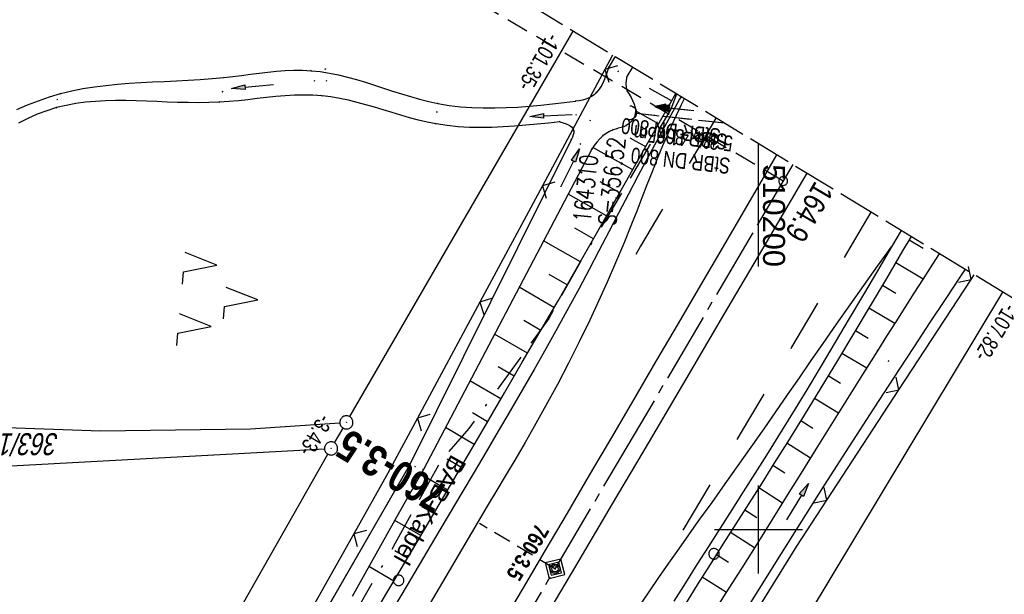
# Model space of a CAD drawing. Extents: x 509601 to 510326, y 459976 to 460916.
# Tile 38 of 39: x 510116 to 510228, y 460793 to 460858. Entities that reach past the tile are written whole.
import ezdxf
from ezdxf.enums import TextEntityAlignment as Align

# ---------------------------------------------------------------- set-up
doc = ezdxf.new("R2010")
doc.units = 0
doc.header["$LTSCALE"] = 10
doc.header["$MEASUREMENT"] = 0
for name, pattern in [('ACAD_ISO16W100', [73, 15, -6.5, 15, -6.5, 15, -7, 1, -7]), ('ACHSE', [5.5, 4, -0.5, 0.5, -0.5]), ('AUSGEZOGEN', [0]), ('LT00', [0]), ('LT02', [0.4, 0.2, -0.2]), ('LT12', [0.4, 0.3, -0.1]), ('LT14', [0.6, 0.5, -0.1]), ('LT17', [0.15, 0.1, -0.05]), ('STRICHLINIE2', [0.375, 0.25, -0.125])]:
    doc.linetypes.add(name, pattern=pattern)
doc.layers.get('0').update_dxf_attribs({"linetype": 'LT00'})
for name, color, linetype in [('--EK_FBR', 1, 'LT00'), ('--EK_Halt-Pfeil', 4, 'LT00'), ('--EK_Haltung', 7, 'STRICHLINIE2'), ('--EK_Haltung-Text', 140, 'LT00'), ('--EK_Schacht-Text', 5, 'LT00'), ('--EK_ST-93-1', 30, 'LT17'), ('--EK_STATIONSZEICHEN', 19, 'LT00'), ('--EK_STATIONSZEICHEN_NR', 19, 'LT17'), ('--EL_DFK_AB_L', 21, 'LT00'), ('--EL_DFK_AB_P', 7, 'LT00'), ('--EL_Halt-Pfeil', 4, 'LT00'), ('--EL_Haltung', 182, 'STRICHLINIE2'), ('--EL_Haltung-Text', 182, 'LT00'), ('-AX-093', 35, 'ACHSE'), ('-ST-93-1', 250, 'LT00'), ('-STATIONSZEICHEN', 19, 'LT00'), ('-STATIONZEICHEN_NR', 19, 'LT00'), ('ABSTAND', 8, 'LT00'), ('BAB-KABEL', 220, 'ACAD_ISO16W100'), ('BAB-KABEL_TEXT', 221, 'Continuous'), ('DFK_AB_L', 21, 'LT00'), ('DFK_AB_P', 7, 'LT00'), ('DFK_FLUR_NR', 250, 'LT00'), ('DFK_KATASTER', 250, 'LT00'), ('DFK_NUTZUNG', 250, 'LT00'), ('DFK_VERMPKT', 252, 'LT00'), ('DL', 182, 'LT12'), ('DL_TEXT', 182, 'LT00'), ('PFEIL', 140, 'AUSGEZOGEN'), ('V108_AFBR_BAB', 250, 'LT00'), ('V108_BOESCH', 250, 'LT00'), ('V108_BOSCHUNG', 250, 'LT00'), ('V108_GRABEN', 250, 'LT00'), ('V108_LD_MARK', 250, 'LT00'), ('V108_LG_MARK', 250, 'LT02'), ('V108_PK_GR', 1, 'LT00'), ('V108_RASTER', 250, 'LT00'), ('V108_UK_DURCH', 182, 'LT00'), ('V108_ZAUN', 40, 'LT00'), ('V109_AFBR_BAB', 250, 'LT00'), ('V109_BOESCH', 250, 'LT00'), ('V109_BOSCHUNG', 250, 'LT00'), ('V109_GRABEN', 250, 'LT00'), ('V109_LD_MARK', 250, 'LT00'), ('V109_LG_MARK', 250, 'LT02'), ('V109_RASTER', 250, 'LT00'), ('V109_UK_DURCH', 182, 'LT00'), ('V109_ZAUN', 40, 'LT00')]:
    doc.layers.add(name, color=color, linetype=linetype)
doc.layers.add('-BLATT_109-RAND', color=7, linetype='LT14', plot=False)
doc.styles.add('Beschrift', font='ARIAL.TTF')
doc.styles.add('Haltungsbeschriftung', font='ARIAL.TTF', dxfattribs={"width": 0.75})
doc.styles.add('Knoten', font='ARIALBD.TTF', dxfattribs={"width": 0.8, "height": 1.8})
doc.styles.add('schachtbeschriftung', font='romans.shx', dxfattribs={"width": 0.75, "height": 2})
doc.styles.get("Standard").update_dxf_attribs({"font": 'ARIAL.TTF'})

# ---------------------------------------------------------------- blocks, each defined once
blk = doc.blocks.new('SYMB7010')
at = {"color": 0, "linetype": 'ByBlock'}
for points in [[(-0.031408, 0.499213), (-0.093728, 0.49134), (-0.15457, 0.475719), (-0.212975, 0.452595), (-0.268021, 0.422333), (-0.31884, 0.385411), (-0.36463, 0.342411), (-0.40467, 0.29401), (-0.438329, 0.240973), (-0.465074, 0.184136), (-0.484486, 0.124395), (-0.496256, 0.062692), (-0.5002, 0)], [(-0.5002, 0), (-0.496256, -0.062692), (-0.484486, -0.124395), (-0.465075, -0.184136), (-0.438329, -0.240973), (-0.404671, -0.29401), (-0.36463, -0.342411), (-0.31884, -0.385411), (-0.268021, -0.422333), (-0.212975, -0.452595), (-0.154571, -0.475719), (-0.093728, -0.49134), (-0.031408, -0.499213), (0.031408, -0.499213)], [(0.5002, 0), (0.496256, 0.062692), (0.484485, 0.124395), (0.465074, 0.184136), (0.438329, 0.240973), (0.40467, 0.29401), (0.36463, 0.342411), (0.31884, 0.385411), (0.268021, 0.422333), (0.212975, 0.452595), (0.15457, 0.475719), (0.093728, 0.49134), (0.031408, 0.499213), (-0.031408, 0.499213)], [(0.031408, -0.499213), (0.093728, -0.491341), (0.15457, -0.475719), (0.212975, -0.452595), (0.268021, -0.422333), (0.31884, -0.385411), (0.36463, -0.342411), (0.404671, -0.294011), (0.438329, -0.240974), (0.465075, -0.184136), (0.484486, -0.124395), (0.496256, -0.062692), (0.500201, 0)]]:
    blk.add_lwpolyline(points, dxfattribs=at)
blk = doc.blocks.new('SYMB0003')
at = {"color": 0, "linetype": 'ByBlock'}
for p, q in [((-0.015712, 0), (0.010166, 0.012015)), ((0, -0.021257), (-0.015712, 0)), ((0.010166, 0.012015), (0, -0.021257))]:
    blk.add_line(p, q, dxfattribs=at)
for points in [[(-0.031395, 0.499013), (-0.093691, 0.491144), (-0.154509, 0.475528), (-0.21289, 0.452414), (-0.267913, 0.422164), (-0.318712, 0.385257), (-0.364484, 0.342274), (-0.404509, 0.293893), (-0.438154, 0.240877), (-0.464888, 0.184062), (-0.484292, 0.124345), (-0.496058, 0.062667), (-0.5, 0)], [(-0.5, 0), (-0.496058, -0.062667), (-0.484292, -0.124345), (-0.464888, -0.184062), (-0.438154, -0.240877), (-0.404509, -0.293893), (-0.364485, -0.342274), (-0.318712, -0.385257), (-0.267914, -0.422164), (-0.21289, -0.452414), (-0.154509, -0.475529), (-0.093691, -0.491144), (-0.031395, -0.499014), (0.031395, -0.499014)], [(0.5, 0), (0.496057, 0.062667), (0.484292, 0.124345), (0.464888, 0.184062), (0.438153, 0.240877), (0.404509, 0.293893), (0.364484, 0.342274), (0.318712, 0.385257), (0.267913, 0.422164), (0.21289, 0.452414), (0.154509, 0.475528), (0.093691, 0.491144), (0.031395, 0.499013), (-0.031395, 0.499013)], [(0.031395, -0.499014), (0.093691, -0.491144), (0.154509, -0.475529), (0.21289, -0.452414), (0.267914, -0.422164), (0.318712, -0.385257), (0.364485, -0.342274), (0.404509, -0.293893), (0.438154, -0.240877), (0.464889, -0.184062), (0.484292, -0.124345), (0.496058, -0.062667), (0.5, 0)]]:
    blk.add_lwpolyline(points, dxfattribs=at)
blk = doc.blocks.new('SYMB7221')
at = {"color": 0, "linetype": 'ByBlock'}
for p, q in [((0, 0.435), (-0.11, 0.065)), ((0.11, 0.065), (0, 0.435)), ((0.25, 0.065), (0.11, 0.065)), ((-0.35, -0.065), (-0.46, -0.435)), ((0.35, -0.065), (0.24, -0.435))]:
    blk.add_line(p, q, dxfattribs=at)
for points in [[(-0.1, -0.435), (-0.24, -0.435), (-0.35, -0.065)], [(0.6, -0.435), (0.46, -0.435), (0.35, -0.065)]]:
    blk.add_lwpolyline(points, dxfattribs=at)
blk = doc.blocks.new('SYMB0070')
at = {"color": 0, "linetype": 'ByBlock'}
for p, q in [((-0.5, 0), (0.2, 0)), ((0.5, 0), (0.2, 0.1)), ((0.2, 0.1), (0.2, 0)), ((0.468, 0), (0.21, 0.086)), ((0.21, 0.086), (0.21, -0.086)), ((0.21, -0.086), (0.468, 0)), ((0.22, -0.072), (0.437, 0)), ((0.23, -0.058), (0.405, 0)), ((0.24, -0.045), (0.374, 0)), ((0.342, 0), (0.25, 0.031)), ((0.25, 0.031), (0.25, -0.031)), ((0.25, -0.031), (0.342, 0)), ((0.26, -0.017), (0.31, 0)), ((0.27, -0.003), (0.279, 0))]:
    blk.add_line(p, q, dxfattribs=at)
for points in [[(0.2, 0), (0.2, -0.1), (0.5, 0)], [(0.437, 0), (0.22, 0.072), (0.22, -0.072)], [(0.405, 0), (0.23, 0.058), (0.23, -0.058)], [(0.374, 0), (0.24, 0.045), (0.24, -0.045)], [(0.31, 0), (0.26, 0.017), (0.26, -0.017)], [(0.279, 0), (0.27, 0.003), (0.27, -0.003)]]:
    blk.add_lwpolyline(points, dxfattribs=at)
blk = doc.blocks.new('Pfreil3')
at = {"layer": 'PFEIL'}
blk.add_hatch(color=256, dxfattribs=at).paths.add_polyline_path([(-1.55, 0.27), (-1.55, -0.27), (0, 0)])
for p, q in [((-1.55, 0), (-4.83, 0)), ((-1.55, -0.27), (-1.55, 0.27)), ((-1.55, 0.27), (0, 0)), ((0, 0), (-1.55, -0.27))]:
    blk.add_line(p, q, dxfattribs=at)
blk = doc.blocks.new('SYMB0011')
at = {"color": 0, "linetype": 'ByBlock'}
for p, q in [((0.5, 0), (-0.5, 0)), ((0, 0.5), (0, -0.5))]:
    blk.add_line(p, q, dxfattribs=at)
blk = doc.blocks.new('SYMB1107')
at = {"color": 0, "linetype": 'ByBlock'}
for points in [[(-0.2, 0), (-0.196157, 0.039018), (-0.184776, 0.076537), (-0.166294, 0.111114), (-0.141421, 0.141421), (-0.111114, 0.166294), (-0.076537, 0.184776), (-0.039018, 0.196157), (0, 0.2)], [(0, 0.2), (0.039018, 0.196157), (0.076537, 0.184776), (0.111114, 0.166294), (0.141421, 0.141421), (0.166294, 0.111114), (0.184776, 0.076537), (0.196157, 0.039018), (0.2, 0)]]:
    blk.add_lwpolyline(points, dxfattribs=at)
blk = doc.blocks.new('SYMB0024')
at = {"color": 0, "linetype": 'ByBlock'}
for p, q in [((-0.5, 0.5), (0, 0)), ((0, 0), (0.5, 0.5))]:
    blk.add_line(p, q, dxfattribs=at)
blk = doc.blocks.new('SYMB2')
at = {"color": 0, "linetype": 'ByBlock', "flags": 128}
for points in [[(-0.031395, 0.499013), (-0.093691, 0.491144), (-0.154509, 0.475528), (-0.21289, 0.452414), (-0.267913, 0.422164), (-0.318712, 0.385257), (-0.364484, 0.342274), (-0.404509, 0.293893), (-0.438154, 0.240877), (-0.464888, 0.184062), (-0.484292, 0.124345), (-0.496058, 0.062667), (-0.5, 0)], [(-0.5, 0), (-0.496058, -0.062667), (-0.484292, -0.124345), (-0.464888, -0.184062), (-0.438154, -0.240877), (-0.404509, -0.293893), (-0.364485, -0.342274), (-0.318712, -0.385257), (-0.267914, -0.422164), (-0.21289, -0.452414), (-0.154509, -0.475529), (-0.093691, -0.491144), (-0.031395, -0.499014), (0.031395, -0.499014)], [(0.5, 0), (0.496057, 0.062667), (0.484292, 0.124345), (0.464888, 0.184062), (0.438153, 0.240877), (0.404509, 0.293893), (0.364484, 0.342274), (0.318712, 0.385257), (0.267913, 0.422164), (0.21289, 0.452414), (0.154509, 0.475528), (0.093691, 0.491144), (0.031395, 0.499013), (-0.031395, 0.499013)], [(0.031395, -0.499014), (0.093691, -0.491144), (0.154509, -0.475529), (0.21289, -0.452414), (0.267914, -0.422164), (0.318712, -0.385257), (0.364485, -0.342274), (0.404509, -0.293893), (0.438154, -0.240877), (0.464889, -0.184062), (0.484292, -0.124345), (0.496058, -0.062667), (0.5, 0)]]:
    blk.add_lwpolyline(points, dxfattribs=at)
blk = doc.blocks.new('Netzknoten_SYMB')
at = {"flags": 128}
blk.add_lwpolyline([(0, -0.864), (0.864, 0), (0, 0.864), (-0.864, 0)], close=True, dxfattribs=at)
blk.add_circle((0, 0), 0.36)

msp = doc.modelspace()

# ---------------------------------------------------------------- linework, layer by layer
at = {"layer": '--EK_FBR'}
for points in [[(510191.19, 460849.18), (510191.03, 460848.91), (510189.76, 460846.62), (510188.61, 460844.5), (510187.46, 460842.37), (510186.33, 460840.24), (510185.21, 460838.1), (510184.09, 460835.96), (510182.98, 460833.82), (510181.86, 460831.68), (510180.73, 460829.54), (510179.6, 460827.41), (510178.45, 460825.28), (510177.15, 460822.91), (510175.83, 460820.55), (510174.49, 460818.19), (510173.14, 460815.85), (510171.78, 460813.51), (510170.41, 460811.17), (510169.04, 460808.84), (510167.66, 460806.51), (510166.28, 460804.18), (510163.17, 460798.94), (510160.06, 460793.69), (510156.96, 460788.44)], [(510191.19, 460849.18), (510191.03, 460848.91), (510189.76, 460846.62), (510188.61, 460844.5), (510187.46, 460842.37), (510186.33, 460840.24), (510185.21, 460838.1), (510184.09, 460835.96), (510182.98, 460833.82), (510181.86, 460831.68), (510180.73, 460829.54), (510179.6, 460827.41), (510178.45, 460825.28), (510177.15, 460822.91), (510175.83, 460820.55), (510174.49, 460818.19), (510173.14, 460815.85), (510171.78, 460813.51), (510170.41, 460811.17), (510169.04, 460808.84), (510167.66, 460806.51), (510166.28, 460804.18), (510163.17, 460798.94), (510160.06, 460793.69), (510156.96, 460788.44)], [(510215.1, 460832.13), (510213.51, 460829.42), (510211.92, 460826.7), (510210.32, 460823.99), (510208.72, 460821.29), (510207.11, 460818.59), (510205.49, 460815.89), (510203.85, 460813.21), (510202.2, 460810.53), (510200.9, 460808.45), (510199.59, 460806.37), (510198.27, 460804.3), (510196.95, 460802.23), (510195.63, 460800.16), (510194.31, 460798.09), (510192.99, 460796.02), (510191.68, 460793.95), (510190.38, 460791.87)], [(510215.1, 460832.13), (510213.51, 460829.42), (510211.92, 460826.7), (510210.32, 460823.99), (510208.72, 460821.29), (510207.11, 460818.59), (510205.49, 460815.89), (510203.85, 460813.21), (510202.2, 460810.53), (510200.9, 460808.45), (510199.59, 460806.37), (510198.27, 460804.3), (510196.95, 460802.23), (510195.63, 460800.16), (510194.31, 460798.09), (510192.99, 460796.02), (510191.68, 460793.95), (510190.38, 460791.87)], [(510215.1, 460832.13), (510213.51, 460829.42), (510211.92, 460826.7), (510210.32, 460823.99), (510208.72, 460821.29), (510207.11, 460818.59), (510205.49, 460815.89), (510203.85, 460813.21), (510202.2, 460810.53), (510200.9, 460808.45), (510199.59, 460806.37), (510198.27, 460804.3), (510196.95, 460802.23), (510195.63, 460800.16), (510194.31, 460798.09), (510192.99, 460796.02), (510191.68, 460793.95), (510190.38, 460791.87)]]:
    msp.add_lwpolyline(points, dxfattribs=at)
at = {"layer": '--EK_FBR', "color": 2}
for points in [[(510202.06, 460842.58), (510201.07, 460840.88), (510198.52, 460836.52), (510195.97, 460832.15), (510193.41, 460827.79), (510190.85, 460823.42), (510188.3, 460819.06), (510185.78, 460814.76), (510183.27, 460810.47), (510180.75, 460806.17), (510178.23, 460801.88), (510175.71, 460797.59), (510173.23, 460793.38), (510170.74, 460789.17), (510168.25, 460784.97), (510165.76, 460780.77), (510163.27, 460776.57), (510160.68, 460772.2), (510158.09, 460767.84), (510155.5, 460763.47), (510152.91, 460759.11), (510150.32, 460754.75), (510147.25, 460749.6), (510144.18, 460744.45)], [(510205.48, 460840.51), (510204.61, 460839.01), (510200.32, 460831.7), (510196.02, 460824.39), (510191.72, 460817.09), (510187.55, 460810.01), (510183.37, 460802.93), (510179.19, 460795.85), (510172.97, 460785.35), (510166.76, 460774.85), (510162.43, 460767.56), (510158.11, 460760.27), (510153.78, 460752.98), (510150.72, 460747.83), (510147.65, 460742.69)]]:
    msp.add_lwpolyline(points, dxfattribs=at)
at = {"layer": '--EK_FBR', "color": 0}
for points in [[(510202.06, 460842.58), (510201.07, 460840.88), (510198.52, 460836.52), (510195.97, 460832.15), (510193.41, 460827.79), (510190.85, 460823.42), (510188.3, 460819.06), (510185.78, 460814.76), (510183.27, 460810.47), (510180.75, 460806.17), (510178.23, 460801.88), (510175.71, 460797.59), (510173.23, 460793.38), (510170.74, 460789.17), (510168.25, 460784.97), (510165.76, 460780.77), (510163.27, 460776.57), (510160.68, 460772.2), (510158.62, 460768.73)], [(510205.48, 460840.51), (510204.61, 460839.01), (510200.32, 460831.7), (510196.02, 460824.39), (510191.72, 460817.09), (510187.55, 460810.01), (510183.37, 460802.93), (510179.19, 460795.85), (510172.97, 460785.35), (510166.76, 460774.85), (510162.43, 460767.56), (510162.1, 460766.99)], [(510216.2, 460834), (510215.1, 460832.13)]]:
    msp.add_lwpolyline(points, dxfattribs=at)
at = {"layer": '--EK_Haltung'}
msp.add_line((510196.16, 460846.17), (510186.07, 460847.29), dxfattribs=at)
at = {"layer": '--EK_ST-93-1', "ltscale": 2.5}
msp.add_line((510202.8, 460839.61), (510168.27, 460859.82), dxfattribs=at)
at = {"layer": '--EK_STATIONSZEICHEN_NR', "ltscale": 2}
msp.add_line((510176.86, 460795.54), (510168.28, 460800.69), dxfattribs=at)
at = {"layer": '--EL_DFK_AB_L'}
for p, q in [((510153.53, 460812.83), (510178.93, 460856.63)), ((510200.18, 460781.13), (510227.75, 460826.98)), ((510151.79, 460809.87), (510152.77, 460811.53)), ((510101.99, 460722.35), (510151.04, 460808.57))]:
    msp.add_line(p, q, dxfattribs=at)
at = {"layer": '--EL_Haltung'}
msp.add_line((510196.16, 460846.17), (510186.07, 460847.29), dxfattribs=at)
at = {"layer": '-AX-093', "ltscale": 0.2}
msp.add_lwpolyline([(510203.88, 460841.48), (510199.27, 460833.6), (510186.46, 460811.81), (510173.6, 460790.03), (510160.71, 460768.28), (510147.77, 460746.56), (510134.8, 460724.85), (510121.79, 460703.17), (510108.74, 460681.51), (510095.66, 460659.87), (510082.55, 460638.25), (510069.4, 460616.65), (510056.23, 460595.07), (510043.02, 460573.51), (510029.79, 460551.96), (510016.52, 460530.43), (510003.24, 460508.92), (509989.92, 460487.42), (509976.58, 460465.94)], dxfattribs=at)
at = {"layer": '-BLATT_109-RAND'}
msp.add_lwpolyline([(510081.13, 460916.02), (509600.99, 460125.39), (509846.3, 459976.42), (510326.44, 460767.05), (510081.13, 460916.02)], dxfattribs=at)
at = {"layer": 'BAB-KABEL', "ltscale": 0.03, "flags": 128}
msp.add_lwpolyline([(510190.69, 460849.49), (510190.02, 460847.77), (510183.49, 460836.65), (510180.01, 460830.87), (510176.15, 460823.97), (510174.5, 460821.68), (510167.06, 460811.48), (510163.85, 460807.73), (510158.7, 460798.44), (510145.59, 460775.75), (510145.51, 460775.62), (510139.55, 460766.25), (510127.89, 460745.69), (510116.48, 460725.5), (510103.19, 460703.69), (510088.77, 460680), (510076.36, 460660.18), (510061.57, 460635.85), (510045.28, 460608.9), (510034.01, 460589.7), (510024.1, 460573.65), (510002.67, 460537.93), (509987.3, 460513.1), (509974.33, 460492.26), (509961.21, 460471.99), (509950.27, 460455.5), (509943.57, 460445.9), (509931.33, 460428.7), (509923.89, 460415.13), (509914.56, 460398.5), (509908.3, 460386.71), (509894.89, 460365.43), (509878.85, 460339.88), (509861.2, 460311.88), (509843.86, 460284.23), (509828.7, 460259.54), (509819.09, 460252.85), (509809.31, 460236.33), (509794.75, 460212.76), (509792.12, 460209.12), (509771.59, 460183.68), (509747.18, 460153.37), (509734.69, 460137.24), (509730.91, 460132.09), (509733.13, 460114.54), (509731.41, 460108.01), (509724.52, 460095.6), (509711.28, 460076.68), (509702.95, 460063.48)], dxfattribs=at)
at = {"layer": 'DFK_AB_L'}
for p, q in [((510153.53, 460812.83), (510178.93, 460856.63)), ((510200.18, 460781.13), (510227.75, 460826.98)), ((510151.79, 460809.87), (510152.77, 460811.53)), ((510101.99, 460722.35), (510151.04, 460808.57))]:
    msp.add_line(p, q, dxfattribs=at)
at = {"layer": 'DFK_KATASTER'}
for p, q in [((510109.49, 460811.76), (510125.2, 460811.23)), ((510125.2, 460811.23), (510142.24, 460811.43)), ((510142.24, 460811.43), (510152.4, 460812.13)), ((510115.05, 460807.23), (510150.66, 460809.18))]:
    msp.add_line(p, q, dxfattribs=at)
at = {"layer": 'DL'}
msp.add_line((510196.16, 460846.17), (510186.07, 460847.29), dxfattribs=at)
at = {"layer": 'V108_AFBR_BAB'}
for points in [[(510191.19, 460849.18), (510191.03, 460848.91), (510189.76, 460846.62), (510188.61, 460844.5), (510187.46, 460842.37), (510186.33, 460840.24), (510185.21, 460838.1), (510184.09, 460835.96), (510182.98, 460833.82), (510181.86, 460831.68), (510180.73, 460829.54), (510179.6, 460827.41), (510178.45, 460825.28), (510177.15, 460822.91), (510175.83, 460820.55), (510174.49, 460818.19), (510173.14, 460815.85), (510171.78, 460813.51), (510170.41, 460811.17), (510169.04, 460808.84), (510167.66, 460806.51), (510166.28, 460804.18), (510163.17, 460798.94), (510160.06, 460793.69), (510156.96, 460788.44)], [(510215.1, 460832.13), (510213.51, 460829.42), (510211.92, 460826.7), (510210.32, 460823.99), (510208.72, 460821.29), (510207.11, 460818.59), (510205.49, 460815.89), (510203.85, 460813.21), (510202.2, 460810.53), (510200.9, 460808.45), (510199.59, 460806.37), (510198.27, 460804.3), (510196.95, 460802.23), (510195.63, 460800.16), (510194.31, 460798.09), (510192.99, 460796.02), (510191.68, 460793.95), (510190.38, 460791.87)]]:
    msp.add_lwpolyline(points, dxfattribs=at)
at = {"layer": 'V108_AFBR_BAB', "color": 2}
for points in [[(510202.06, 460842.58), (510201.07, 460840.88), (510198.52, 460836.52), (510195.97, 460832.15), (510193.41, 460827.79), (510190.85, 460823.42), (510188.3, 460819.06), (510185.78, 460814.76), (510183.27, 460810.47), (510180.75, 460806.17), (510178.23, 460801.88), (510175.71, 460797.59), (510173.23, 460793.38), (510170.74, 460789.17), (510168.25, 460784.97), (510165.76, 460780.77), (510163.27, 460776.57), (510160.68, 460772.2), (510158.62, 460768.73)], [(510205.48, 460840.51), (510204.61, 460839.01), (510200.32, 460831.7), (510196.02, 460824.39), (510191.72, 460817.09), (510187.55, 460810.01), (510183.37, 460802.93), (510179.19, 460795.85), (510172.97, 460785.35), (510166.76, 460774.85), (510162.43, 460767.56), (510162.1, 460766.99)], [(510216.2, 460834), (510215.1, 460832.13)]]:
    msp.add_lwpolyline(points, dxfattribs=at)
at = {"layer": 'V108_BOESCH'}
for points in [[(510146.99, 460774.52), (510150.53, 460780.53), (510154.15, 460786.66), (510157.76, 460792.79), (510161.37, 460798.92), (510164.98, 460805.06), (510167.03, 460808.54), (510169.07, 460812.03), (510171.12, 460815.52), (510173.15, 460819.01), (510175.18, 460822.51), (510177.21, 460826.01), (510179.78, 460830.48), (510182.34, 460834.96), (510184.89, 460839.45), (510187.42, 460843.94), (510189.96, 460848.43), (510190.58, 460849.55)], [(510217.34, 460833.31), (510216.37, 460831.66), (510214.53, 460828.54), (510212.68, 460825.42), (510210.83, 460822.31), (510208.96, 460819.2), (510207.08, 460816.1), (510205.19, 460813.01), (510203.28, 460809.93), (510201.83, 460807.61), (510200.37, 460805.28), (510198.9, 460802.97), (510197.43, 460800.65), (510195.96, 460798.34), (510194.49, 460796.02), (510193.02, 460793.7), (510191.57, 460791.37)]]:
    msp.add_lwpolyline(points, dxfattribs=at)
at = {"layer": 'V108_BOSCHUNG'}
for p, q in [((510190.11, 460848.72), (510187.6, 460850.14)), ((510188.64, 460846.1), (510186.02, 460847.59)), ((510187.17, 460843.49), (510185.4, 460844.49)), ((510185.7, 460840.88), (510181.18, 460843.43)), ((510184.22, 460838.27), (510181.98, 460839.53)), ((510182.73, 460835.66), (510178.36, 460838.13)), ((510181.25, 460833.05), (510179.1, 460834.26)), ((510179.76, 460830.44), (510175.57, 460832.83)), ((510217.13, 460832.94), (510218.73, 460831.99)), ((510215.6, 460830.36), (510218.72, 460828.5)), ((510178.26, 460827.83), (510176.22, 460829)), ((510176.75, 460825.22), (510172.78, 460827.53)), ((510214.08, 460827.78), (510215.59, 460826.87)), ((510212.55, 460825.2), (510215.5, 460823.44)), ((510175.25, 460822.62), (510173.32, 460823.75)), ((510211.01, 460822.62), (510212.45, 460821.76)), ((510173.75, 460820.03), (510169.99, 460822.21)), ((510209.47, 460820.05), (510212.3, 460818.36)), ((510172.24, 460817.44), (510170.41, 460818.5)), ((510170.72, 460814.85), (510167.2, 460816.9)), ((510207.92, 460817.49), (510209.31, 460816.65)), ((510206.37, 460814.93), (510209.1, 460813.26)), ((510169.21, 460812.26), (510167.5, 460813.25)), ((510204.8, 460812.38), (510206.16, 460811.54)), ((510167.69, 460809.67), (510164.4, 460811.58)), ((510203.23, 460809.84), (510205.92, 460808.16)), ((510166.17, 460807.08), (510164.59, 460808)), ((510201.64, 460807.3), (510202.98, 460806.45)), ((510164.65, 460804.49), (510161.59, 460806.28)), ((510200.04, 460804.77), (510202.73, 460803.05)), ((510163.13, 460801.91), (510161.63, 460802.78)), ((510198.43, 460802.24), (510199.79, 460801.37)), ((510161.61, 460799.32), (510158.65, 460801.04)), ((510196.82, 460799.7), (510199.55, 460797.97)), ((510160.09, 460796.74), (510158.64, 460797.58)), ((510195.22, 460797.17), (510196.58, 460796.3)), ((510158.56, 460794.15), (510155.71, 460795.81)), ((510193.61, 460794.63), (510196.36, 460792.9))]:
    msp.add_line(p, q, dxfattribs=at)
at = {"layer": 'V108_GRABEN'}
for points in [[(510183.68, 460853.74), (510182.98, 460852.53), (510182.81, 460852), (510182.62, 460851.49), (510182.41, 460850.99), (510182.17, 460850.51), (510181.89, 460850.06), (510181.55, 460849.65), (510181.3, 460849.42), (510181.03, 460849.22), (510180.73, 460849.05), (510180.37, 460848.9), (510179.99, 460848.8), (510179.6, 460848.74), (510179.21, 460848.68)], [(510185.66, 460852.54), (510185.03, 460851.49), (510184.95, 460851.08), (510184.93, 460850.66), (510184.97, 460850.24), (510185.07, 460849.84), (510185.29, 460849.47), (510185.51, 460849.09), (510185.71, 460848.69), (510185.86, 460848.33), (510185.97, 460847.95), (510186.02, 460847.57), (510185.99, 460847.2), (510185.89, 460846.89), (510185.72, 460846.59), (510185.5, 460846.33), (510185.24, 460846.1), (510184.96, 460845.91), (510184.67, 460845.78), (510184.37, 460845.68), (510184.06, 460845.6), (510183.76, 460845.52), (510183.46, 460845.43), (510183.05, 460845.25), (510182.67, 460845.02), (510182.31, 460844.75), (510181.96, 460844.41), (510181.63, 460844.04), (510181.33, 460843.65), (510181.04, 460843.24), (510161.9, 460806.83), (510159.2, 460802.02), (510156.49, 460797.2), (510153.79, 460792.39)], [(510115.69, 460847.73), (510116.91, 460848.25), (510118.15, 460848.73), (510119.4, 460849.17), (510120.67, 460849.54), (510121.93, 460849.85), (510123.21, 460850.11), (510124.51, 460850.31), (510125.82, 460850.48), (510127.13, 460850.61), (510128.46, 460850.72), (510129.79, 460850.8), (510131.13, 460850.87), (510132.48, 460850.93), (510133.83, 460850.99), (510135.18, 460851.06), (510136.53, 460851.14), (510137.89, 460851.25), (510139.23, 460851.37), (510140.24, 460851.49), (510141.24, 460851.62), (510142.24, 460851.75), (510143.23, 460851.87), (510144.23, 460851.99), (510145.22, 460852.09), (510146.2, 460852.16), (510147.19, 460852.2), (510148.17, 460852.2), (510149.14, 460852.15), (510150.18, 460852.05), (510151.22, 460851.88), (510152.25, 460851.67), (510153.27, 460851.42), (510154.3, 460851.14), (510155.33, 460850.83), (510156.35, 460850.51), (510157.37, 460850.18), (510158.4, 460849.84), (510159.42, 460849.51), (510160.45, 460849.2), (510161.48, 460848.91), (510162.51, 460848.65), (510163.55, 460848.43), (510164.83, 460848.21), (510166.12, 460848.05), (510167.41, 460847.96), (510168.71, 460847.91), (510170.01, 460847.91), (510171.32, 460847.95), (510172.63, 460848.02), (510173.94, 460848.12), (510175.25, 460848.24), (510176.57, 460848.38), (510177.89, 460848.53), (510179.21, 460848.68)], [(510177.41, 460846.35), (510176.12, 460846.2), (510174.83, 460846.06), (510173.54, 460845.94), (510172.25, 460845.83), (510170.97, 460845.75), (510169.68, 460845.69), (510168.4, 460845.68), (510167.13, 460845.7), (510165.86, 460845.78), (510164.59, 460845.91), (510163.34, 460846.1), (510162.33, 460846.3), (510161.33, 460846.54), (510160.33, 460846.8), (510159.34, 460847.09), (510158.35, 460847.39), (510157.35, 460847.69), (510156.36, 460847.99), (510155.37, 460848.28), (510154.38, 460848.55), (510153.38, 460848.79), (510152.39, 460849), (510151.39, 460849.17), (510150.39, 460849.29), (510149.35, 460849.36), (510148.3, 460849.38), (510147.25, 460849.35), (510146.2, 460849.29), (510145.14, 460849.2), (510144.08, 460849.09), (510143.02, 460848.97), (510141.95, 460848.85), (510140.87, 460848.74), (510139.79, 460848.64), (510138.71, 460848.57), (510137.53, 460848.52), (510136.35, 460848.51), (510135.16, 460848.52), (510133.97, 460848.55), (510132.79, 460848.59), (510131.6, 460848.64), (510130.42, 460848.68), (510129.25, 460848.72), (510128.08, 460848.75), (510126.92, 460848.75), (510125.77, 460848.72), (510124.64, 460848.66), (510123.51, 460848.56), (510122.4, 460848.41), (510121.3, 460848.21), (510120.22, 460847.95), (510119.11, 460847.6), (510118.01, 460847.19), (510116.93, 460846.72), (510115.87, 460846.19)], [(510177.41, 460846.35), (510177.79, 460846.22), (510178.15, 460846.09), (510178.47, 460845.94), (510178.73, 460845.77), (510178.91, 460845.56), (510179, 460845.31), (510178.99, 460845.08), (510178.93, 460844.84), (510178.84, 460844.59), (510178.73, 460844.36), (510160.31, 460807.3), (510142.68, 460776.67)], [(510220.55, 460831.35), (510219.78, 460830.15), (510218.72, 460828.5), (510217.67, 460826.86), (510216.63, 460825.22), (510215.59, 460823.59), (510214.56, 460821.96), (510213.53, 460820.32), (510211.83, 460817.62), (510210.13, 460814.9), (510208.42, 460812.17), (510206.71, 460809.42), (510204.99, 460806.66), (510203.26, 460803.9), (510201.53, 460801.13), (510199.79, 460798.35), (510198.05, 460795.58), (510196.3, 460792.81), (510194.54, 460790.04)], [(510223.48, 460829.58), (510222.97, 460828.81), (510221.21, 460826.16), (510219.45, 460823.49), (510217.69, 460820.82), (510215.94, 460818.15), (510213.1, 460813.78), (510210.28, 460809.4), (510207.47, 460805.03), (510204.68, 460800.64), (510201.91, 460796.25), (510199.16, 460791.84), (510196.43, 460787.43), (510193.72, 460783), (510192.04, 460780.24), (510190.37, 460777.47), (510188.7, 460774.7), (510187.03, 460771.92), (510185.36, 460769.15), (510183.69, 460766.38), (510182.02, 460763.61), (510180.33, 460760.84), (510178.96, 460758.6)]]:
    msp.add_lwpolyline(points, dxfattribs=at)
at = {"layer": 'V108_LD_MARK'}
for points in [[(510191.56, 460848.96), (510191.21, 460848.26), (510190.37, 460846.49), (510189.72, 460845.05), (510189.1, 460843.59), (510188.49, 460842.12), (510187.9, 460840.64), (510187.31, 460839.16), (510186.73, 460837.68), (510186.15, 460836.2), (510185.56, 460834.72), (510184.67, 460832.51), (510183.74, 460830.31), (510182.8, 460828.12), (510181.82, 460825.95), (510180.81, 460823.78), (510179.63, 460821.33), (510178.4, 460818.9), (510177.14, 460816.48), (510175.84, 460814.09), (510174.51, 460811.71), (510173.47, 460809.89), (510172.4, 460808.07), (510171.33, 460806.26), (510170.25, 460804.46), (510169.16, 460802.66), (510156.46, 460781.06)], [(510186.45, 460791.26), (510187.55, 460792.91), (510188.67, 460794.54), (510189.8, 460796.16), (510190.93, 460797.78), (510192.08, 460799.4), (510193.23, 460801.01), (510194.72, 460803.09), (510196.2, 460805.18), (510197.68, 460807.26), (510199.16, 460809.36), (510200.63, 460811.45), (510201.97, 460813.39), (510203.31, 460815.32), (510204.65, 460817.26), (510205.98, 460819.2), (510207.33, 460821.14), (510208.87, 460823.34), (510210.42, 460825.54), (510211.98, 460827.74), (510213.54, 460829.94), (510215.1, 460832.13)]]:
    msp.add_lwpolyline(points, dxfattribs=at)
at = {"layer": 'V108_LG_MARK', "ltscale": 3, "flags": 128}
for points in [[(510195.16, 460846.77), (510193.44, 460843.84), (510191.17, 460839.96), (510188.89, 460836.09), (510186.6, 460832.21), (510184.32, 460828.34)], [(510212.76, 460836.08), (510211.02, 460833.1), (510208.6, 460828.96), (510206.18, 460824.83), (510203.75, 460820.71), (510201.31, 460816.58), (510198.87, 460812.47), (510190.03, 460797.6)]]:
    msp.add_lwpolyline(points, dxfattribs=at)
at = {"layer": 'V108_RASTER'}
for p, q in [((510200, 460795), (510200, 460805)), ((510195, 460800), (510205, 460800))]:
    msp.add_line(p, q, dxfattribs=at)
at = {"layer": 'V108_ZAUN'}
for p, q in [((510182.54, 460852.28), (510175.43, 460839.07)), ((510175.43, 460839.07), (510168.33, 460825.85)), ((510215.96, 460815.88), (510224.18, 460828.43)), ((510168.33, 460825.85), (510161.22, 460812.64)), ((510207.75, 460803.33), (510215.96, 460815.88)), ((510153.99, 460799.5), (510146.64, 460786.43))]:
    msp.add_line(p, q, dxfattribs=at)
for points in [[(510183.41, 460853.91), (510182.54, 460852.28)], [(510224.18, 460828.43), (510224.51, 460828.95)], [(510161.22, 460812.64), (510157.84, 460806.35), (510153.99, 460799.5)], [(510199.73, 460790.66), (510204.34, 460798.12), (510207.75, 460803.33)]]:
    msp.add_lwpolyline(points, dxfattribs=at)
at = {"layer": 'V109_AFBR_BAB'}
for points in [[(510191.19, 460849.18), (510191.03, 460848.91), (510189.76, 460846.62), (510188.61, 460844.5), (510187.46, 460842.37), (510186.33, 460840.24), (510185.21, 460838.1), (510184.09, 460835.96), (510182.98, 460833.82), (510181.86, 460831.68), (510180.73, 460829.54), (510179.6, 460827.41), (510178.45, 460825.28), (510177.15, 460822.91), (510175.83, 460820.55), (510174.49, 460818.19), (510173.14, 460815.85), (510171.78, 460813.51), (510170.41, 460811.17), (510169.04, 460808.84), (510167.66, 460806.51), (510166.28, 460804.18), (510163.17, 460798.94), (510160.06, 460793.69), (510156.96, 460788.44)], [(510215.1, 460832.13), (510213.51, 460829.42), (510211.92, 460826.7), (510210.32, 460823.99), (510208.72, 460821.29), (510207.11, 460818.59), (510205.49, 460815.89), (510203.85, 460813.21), (510202.2, 460810.53), (510200.9, 460808.45), (510199.59, 460806.37), (510198.27, 460804.3), (510196.95, 460802.23), (510195.63, 460800.16), (510194.31, 460798.09), (510192.99, 460796.02), (510191.68, 460793.95), (510190.38, 460791.87)]]:
    msp.add_lwpolyline(points, dxfattribs=at)
at = {"layer": 'V109_AFBR_BAB', "color": 0}
for points in [[(510202.06, 460842.58), (510201.07, 460840.88), (510198.52, 460836.52), (510195.97, 460832.15), (510193.41, 460827.79), (510190.85, 460823.42), (510188.3, 460819.06), (510185.78, 460814.76), (510183.27, 460810.47), (510180.75, 460806.17), (510178.23, 460801.88), (510175.71, 460797.59), (510173.23, 460793.38), (510170.74, 460789.17), (510168.25, 460784.97), (510165.76, 460780.77), (510163.27, 460776.57), (510160.68, 460772.2), (510158.09, 460767.84), (510155.5, 460763.47), (510152.91, 460759.11), (510150.32, 460754.75), (510147.25, 460749.6), (510144.18, 460744.45)], [(510205.48, 460840.51), (510204.61, 460839.01), (510200.32, 460831.7), (510196.02, 460824.39), (510191.72, 460817.09), (510187.55, 460810.01), (510183.37, 460802.93), (510179.19, 460795.85), (510172.97, 460785.35), (510166.76, 460774.85), (510162.43, 460767.56), (510158.11, 460760.27), (510153.78, 460752.98), (510150.72, 460747.83), (510147.65, 460742.69)]]:
    msp.add_lwpolyline(points, dxfattribs=at)
at = {"layer": 'V109_AFBR_BAB', "color": 2}
msp.add_lwpolyline([(510216.2, 460834), (510215.1, 460832.13)], dxfattribs=at)
at = {"layer": 'V109_BOESCH'}
for points in [[(510130, 460745.72), (510132.42, 460749.82), (510134.85, 460753.92), (510137.27, 460758.03), (510139.69, 460762.13), (510143.3, 460768.26), (510146.92, 460774.39), (510150.53, 460780.53), (510154.15, 460786.66), (510157.76, 460792.79), (510161.37, 460798.92), (510164.98, 460805.06), (510167.03, 460808.54), (510169.07, 460812.03), (510171.12, 460815.52), (510173.15, 460819.01), (510175.18, 460822.51), (510177.21, 460826.01), (510179.78, 460830.48), (510182.34, 460834.96), (510184.89, 460839.45), (510187.42, 460843.94), (510189.96, 460848.43), (510190.58, 460849.55)], [(510217.34, 460833.31), (510216.37, 460831.66), (510214.53, 460828.54), (510212.68, 460825.42), (510210.83, 460822.31), (510208.96, 460819.2), (510207.08, 460816.1), (510205.19, 460813.01), (510203.28, 460809.93), (510201.83, 460807.61), (510200.37, 460805.28), (510198.9, 460802.97), (510197.43, 460800.65), (510195.96, 460798.34), (510194.49, 460796.02), (510193.02, 460793.7), (510191.57, 460791.37)]]:
    msp.add_lwpolyline(points, dxfattribs=at)
at = {"layer": 'V109_BOSCHUNG'}
for p, q in [((510190.11, 460848.72), (510187.6, 460850.14)), ((510188.64, 460846.1), (510186.02, 460847.59)), ((510187.17, 460843.49), (510185.4, 460844.49)), ((510185.7, 460840.88), (510181.18, 460843.43)), ((510184.22, 460838.27), (510181.98, 460839.53)), ((510182.73, 460835.66), (510178.36, 460838.13)), ((510181.25, 460833.05), (510179.1, 460834.26)), ((510179.76, 460830.44), (510175.57, 460832.83)), ((510217.13, 460832.94), (510218.73, 460831.99)), ((510215.6, 460830.36), (510218.72, 460828.5)), ((510178.26, 460827.83), (510176.22, 460829)), ((510176.75, 460825.22), (510172.78, 460827.53)), ((510214.08, 460827.78), (510215.59, 460826.87)), ((510212.55, 460825.2), (510215.5, 460823.44)), ((510175.25, 460822.62), (510173.32, 460823.75)), ((510211.01, 460822.62), (510212.45, 460821.76)), ((510173.75, 460820.03), (510169.99, 460822.21)), ((510209.47, 460820.05), (510212.3, 460818.36)), ((510172.24, 460817.44), (510170.41, 460818.5)), ((510170.72, 460814.85), (510167.2, 460816.9)), ((510207.92, 460817.49), (510209.31, 460816.65)), ((510206.37, 460814.93), (510209.1, 460813.26)), ((510169.21, 460812.26), (510167.5, 460813.25)), ((510204.8, 460812.38), (510206.16, 460811.54)), ((510167.69, 460809.67), (510164.4, 460811.58)), ((510203.23, 460809.84), (510205.92, 460808.16)), ((510166.17, 460807.08), (510164.59, 460808)), ((510201.64, 460807.3), (510202.98, 460806.45)), ((510164.65, 460804.49), (510161.59, 460806.28)), ((510200.04, 460804.77), (510202.73, 460803.05)), ((510163.13, 460801.91), (510161.63, 460802.78)), ((510198.43, 460802.24), (510199.79, 460801.37)), ((510161.61, 460799.32), (510158.65, 460801.04)), ((510196.82, 460799.7), (510199.55, 460797.97)), ((510160.09, 460796.74), (510158.64, 460797.58)), ((510195.22, 460797.17), (510196.58, 460796.3)), ((510158.56, 460794.15), (510155.71, 460795.81)), ((510193.61, 460794.63), (510196.36, 460792.9))]:
    msp.add_line(p, q, dxfattribs=at)
at = {"layer": 'V109_GRABEN'}
for points in [[(510183.68, 460853.74), (510182.98, 460852.53), (510182.81, 460852), (510182.62, 460851.49), (510182.41, 460850.99), (510182.17, 460850.51), (510181.89, 460850.06), (510181.55, 460849.65), (510181.3, 460849.42), (510181.03, 460849.22), (510180.73, 460849.05), (510180.37, 460848.9), (510179.99, 460848.8), (510179.6, 460848.74), (510179.21, 460848.68)], [(510185.66, 460852.54), (510185.03, 460851.49), (510184.95, 460851.08), (510184.93, 460850.66), (510184.97, 460850.24), (510185.07, 460849.84), (510185.29, 460849.47), (510185.51, 460849.09), (510185.71, 460848.69), (510185.86, 460848.33), (510185.97, 460847.95), (510186.02, 460847.57), (510185.99, 460847.2), (510185.89, 460846.89), (510185.72, 460846.59), (510185.5, 460846.33), (510185.24, 460846.1), (510184.96, 460845.91), (510184.67, 460845.78), (510184.37, 460845.68), (510184.06, 460845.6), (510183.76, 460845.52), (510183.46, 460845.43), (510183.05, 460845.25), (510182.67, 460845.02), (510182.31, 460844.75), (510181.96, 460844.41), (510181.63, 460844.04), (510181.33, 460843.65), (510181.04, 460843.24), (510161.9, 460806.83), (510159.2, 460802.02), (510156.49, 460797.2), (510153.79, 460792.39)], [(510115.69, 460847.73), (510116.91, 460848.25), (510118.15, 460848.73), (510119.4, 460849.17), (510120.67, 460849.54), (510121.93, 460849.85), (510123.21, 460850.11), (510124.51, 460850.31), (510125.82, 460850.48), (510127.13, 460850.61), (510128.46, 460850.72), (510129.79, 460850.8), (510131.13, 460850.87), (510132.48, 460850.93), (510133.83, 460850.99), (510135.18, 460851.06), (510136.53, 460851.14), (510137.89, 460851.25), (510139.23, 460851.37), (510140.24, 460851.49), (510141.24, 460851.62), (510142.24, 460851.75), (510143.23, 460851.87), (510144.23, 460851.99), (510145.22, 460852.09), (510146.2, 460852.16), (510147.19, 460852.2), (510148.17, 460852.2), (510149.14, 460852.15), (510150.18, 460852.05), (510151.22, 460851.88), (510152.25, 460851.67), (510153.27, 460851.42), (510154.3, 460851.14), (510155.33, 460850.83), (510156.35, 460850.51), (510157.37, 460850.18), (510158.4, 460849.84), (510159.42, 460849.51), (510160.45, 460849.2), (510161.48, 460848.91), (510162.51, 460848.65), (510163.55, 460848.43), (510164.83, 460848.21), (510166.12, 460848.05), (510167.41, 460847.96), (510168.71, 460847.91), (510170.01, 460847.91), (510171.32, 460847.95), (510172.63, 460848.02), (510173.94, 460848.12), (510175.25, 460848.24), (510176.57, 460848.38), (510177.89, 460848.53), (510179.21, 460848.68)], [(510177.41, 460846.35), (510176.12, 460846.2), (510174.83, 460846.06), (510173.54, 460845.94), (510172.25, 460845.83), (510170.97, 460845.75), (510169.68, 460845.69), (510168.4, 460845.68), (510167.13, 460845.7), (510165.86, 460845.78), (510164.59, 460845.91), (510163.34, 460846.1), (510162.33, 460846.3), (510161.33, 460846.54), (510160.33, 460846.8), (510159.34, 460847.09), (510158.35, 460847.39), (510157.35, 460847.69), (510156.36, 460847.99), (510155.37, 460848.28), (510154.38, 460848.55), (510153.38, 460848.79), (510152.39, 460849), (510151.39, 460849.17), (510150.39, 460849.29), (510149.35, 460849.36), (510148.3, 460849.38), (510147.25, 460849.35), (510146.2, 460849.29), (510145.14, 460849.2), (510144.08, 460849.09), (510143.02, 460848.97), (510141.95, 460848.85), (510140.87, 460848.74), (510139.79, 460848.64), (510138.71, 460848.57), (510137.53, 460848.52), (510136.35, 460848.51), (510135.16, 460848.52), (510133.97, 460848.55), (510132.79, 460848.59), (510131.6, 460848.64), (510130.42, 460848.68), (510129.25, 460848.72), (510128.08, 460848.75), (510126.92, 460848.75), (510125.77, 460848.72), (510124.64, 460848.66), (510123.51, 460848.56), (510122.4, 460848.41), (510121.3, 460848.21), (510120.22, 460847.95), (510119.11, 460847.6), (510118.01, 460847.19), (510116.93, 460846.72), (510115.87, 460846.19)], [(510177.41, 460846.35), (510177.79, 460846.22), (510178.15, 460846.09), (510178.47, 460845.94), (510178.73, 460845.77), (510178.91, 460845.56), (510179, 460845.31), (510178.99, 460845.08), (510178.93, 460844.84), (510178.84, 460844.59), (510178.73, 460844.36), (510160.31, 460807.3), (510135.77, 460764.67), (510112.13, 460722.88), (510086.3, 460680.21)], [(510220.55, 460831.35), (510219.78, 460830.15), (510218.72, 460828.5), (510217.67, 460826.86), (510216.63, 460825.22), (510215.59, 460823.59), (510214.56, 460821.96), (510213.53, 460820.32), (510211.83, 460817.62), (510210.13, 460814.9), (510208.42, 460812.17), (510206.71, 460809.42), (510204.99, 460806.66), (510203.26, 460803.9), (510201.53, 460801.13), (510199.79, 460798.35), (510198.05, 460795.58), (510196.3, 460792.81), (510194.54, 460790.04)], [(510223.48, 460829.58), (510222.97, 460828.81), (510221.21, 460826.16), (510219.45, 460823.49), (510217.69, 460820.82), (510215.94, 460818.15), (510213.1, 460813.78), (510210.28, 460809.4), (510207.47, 460805.03), (510204.68, 460800.64), (510201.91, 460796.25), (510199.16, 460791.84)]]:
    msp.add_lwpolyline(points, dxfattribs=at)
at = {"layer": 'V109_LD_MARK'}
for points in [[(510191.56, 460848.96), (510191.21, 460848.26), (510190.37, 460846.49), (510189.72, 460845.05), (510189.1, 460843.59), (510188.49, 460842.12), (510187.9, 460840.64), (510187.31, 460839.16), (510186.73, 460837.68), (510186.15, 460836.2), (510185.56, 460834.72), (510184.67, 460832.51), (510183.74, 460830.31), (510182.8, 460828.12), (510181.82, 460825.95), (510180.81, 460823.78), (510179.63, 460821.33), (510178.4, 460818.9), (510177.14, 460816.48), (510175.84, 460814.09), (510174.51, 460811.71), (510173.47, 460809.89), (510172.4, 460808.07), (510171.33, 460806.26), (510170.25, 460804.46), (510169.16, 460802.66), (510156.46, 460781.06)], [(510186.45, 460791.26), (510187.55, 460792.91), (510188.67, 460794.54), (510189.8, 460796.16), (510190.93, 460797.78), (510192.08, 460799.4), (510193.23, 460801.01), (510194.72, 460803.09), (510196.2, 460805.18), (510197.68, 460807.26), (510199.16, 460809.36), (510200.63, 460811.45), (510201.97, 460813.39), (510203.31, 460815.32), (510204.65, 460817.26), (510205.98, 460819.2), (510207.33, 460821.14), (510208.87, 460823.34), (510210.42, 460825.54), (510211.98, 460827.74), (510213.54, 460829.94), (510215.1, 460832.13)]]:
    msp.add_lwpolyline(points, dxfattribs=at)
at = {"layer": 'V109_LG_MARK', "ltscale": 3, "flags": 128}
for points in [[(510195.16, 460846.77), (510193.44, 460843.84), (510191.17, 460839.96), (510188.89, 460836.09), (510186.6, 460832.21), (510184.32, 460828.34)], [(510212.76, 460836.08), (510211.02, 460833.1), (510208.6, 460828.96), (510206.18, 460824.83), (510203.75, 460820.71), (510201.31, 460816.58), (510198.87, 460812.47), (510190.03, 460797.6)]]:
    msp.add_lwpolyline(points, dxfattribs=at)
at = {"layer": 'V109_RASTER'}
for p, q in [((510200, 460829.91), (510200, 460843.83)), ((510200, 460795), (510200, 460805)), ((510195, 460800), (510205, 460800))]:
    msp.add_line(p, q, dxfattribs=at)
at = {"layer": 'V109_ZAUN'}
for p, q in [((510183.41, 460853.91), (510182.54, 460852.28)), ((510182.54, 460852.28), (510175.43, 460839.07)), ((510175.43, 460839.07), (510168.33, 460825.85)), ((510215.96, 460815.88), (510224.18, 460828.43)), ((510224.18, 460828.43), (510224.51, 460828.95)), ((510168.33, 460825.85), (510161.22, 460812.64)), ((510207.75, 460803.33), (510215.96, 460815.88)), ((510153.99, 460799.5), (510146.64, 460786.43))]:
    msp.add_line(p, q, dxfattribs=at)
for points in [[(510161.22, 460812.64), (510157.84, 460806.35), (510153.99, 460799.5)], [(510199.73, 460790.66), (510204.34, 460798.12), (510207.75, 460803.33)]]:
    msp.add_lwpolyline(points, dxfattribs=at)

# ---------------------------------------------------------------- block references
at = {"layer": '--EK_Halt-Pfeil', "xscale": 3.999999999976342, "yscale": 4, "zscale": 4, "rotation": 173.6320500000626}
msp.add_blockref('SYMB0070', (510190.66, 460847.79), dxfattribs=at)
at = {"layer": '--EK_STATIONSZEICHEN', "linetype": 'Continuous', "lineweight": 0, "xscale": 1.499999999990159, "yscale": 1.5, "zscale": 1.5, "rotation": 328.9838925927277}
msp.add_blockref('Netzknoten_SYMB', (510176.86, 460795.54), dxfattribs=at)
at = {"layer": '--EL_DFK_AB_P', "xscale": 1.500000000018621, "yscale": 1.5, "zscale": 1.5, "rotation": 264.7377099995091}
for p in [(510153.15, 460812.18), (510151.41, 460809.22)]:
    msp.add_blockref('SYMB0003', p, dxfattribs=at)
at = {"layer": '--EL_Halt-Pfeil', "xscale": 3.999999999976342, "yscale": 4, "zscale": 4, "rotation": 173.6320500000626}
msp.add_blockref('SYMB0070', (510190.2, 460847.84), dxfattribs=at)
at = {"layer": '-ST-93-1', "rotation": 274.1956499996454}
msp.add_blockref('SYMB2', (510202.8, 460839.61), dxfattribs=at)
at = {"layer": '-STATIONSZEICHEN', "linetype": 'Continuous', "lineweight": 0, "rotation": 328.9838925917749}
msp.add_blockref('Netzknoten_SYMB', (510176.86, 460795.54), dxfattribs=at)
at = {"layer": 'DFK_AB_P', "xscale": 1.500000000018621, "yscale": 1.5, "zscale": 1.5, "rotation": 264.7377099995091}
for p in [(510153.15, 460812.18), (510151.41, 460809.22)]:
    msp.add_blockref('SYMB0003', p, dxfattribs=at)
at = {"layer": 'DFK_NUTZUNG', "xscale": 10.00000000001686, "yscale": 10, "zscale": 10, "rotation": 264.7377100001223}
msp.add_blockref('SYMB7221', (510138.75, 460826.49), dxfattribs=at)
at = {"layer": 'DFK_VERMPKT', "xscale": 1.200000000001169, "yscale": 1.200000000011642, "zscale": 1.2, "rotation": 264.7377100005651}
for p in [(510194.94, 460797.24), (510159.09, 460794.23)]:
    msp.add_blockref('SYMB7010', p, dxfattribs=at)
at = {"layer": 'PFEIL'}
for p, rotation in [((510140.08, 460850.11), 185.7640388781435), ((510174.01, 460846.93), 183.0197634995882), ((510179.66, 460843.25), 63.54399368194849), ((510205.66, 460805.24), 59.15057760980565)]:
    msp.add_blockref('Pfreil3', p, dxfattribs=dict(at, rotation=rotation))
at = {"layer": 'V108_PK_GR', "xscale": 0.09999999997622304, "yscale": 0.09999999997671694, "zscale": 0.1, "rotation": 243.5238000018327}
for p in [(510182.98, 460852.53), (510139.23, 460851.37), (510149.14, 460852.15), (510150.76, 460852.32), (510184.07, 460852.08), (510185.03, 460851.49), (510149.53, 460850.99), (510150.89, 460850.99), (510120.67, 460849.54), (510139.09, 460849.76), (510150.3, 460849.32), (510150.39, 460849.29), (510181.55, 460849.65), (510185.07, 460849.84), (510120.22, 460847.95), (510120.31, 460848.87), (510138.71, 460848.57), (510163.55, 460848.43), (510179.21, 460848.68), (510180.73, 460849.05), (510185.71, 460848.69), (510163.45, 460847.46), (510179.27, 460847.12), (510185.99, 460847.2), (510163.34, 460846.1), (510177.41, 460846.35), (510180.88, 460846.48), (510184.96, 460845.91), (510179, 460845.31), (510182.31, 460844.75), (510183.46, 460845.43), (510178.73, 460844.36), (510179.76, 460843.81), (510181.04, 460843.24), (510181.08, 460843.24), (510213.53, 460820.32), (510214.8, 460819.15), (510215.94, 460818.15), (510160.31, 460807.3), (510160.98, 460807.16), (510161.9, 460806.83)]:
    msp.add_blockref('SYMB0011', p, dxfattribs=at)
at = {"layer": 'V108_UK_DURCH', "xscale": 3.999999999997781, "yscale": 4.000000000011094, "zscale": 4, "rotation": 267.313640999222}
msp.add_blockref('SYMB1107', (510185.33, 460847.37), dxfattribs=at)
at = {"layer": 'V108_ZAUN', "yscale": 2.099999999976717, "zscale": 2.1}
for p, xscale, rotation in [((510182.54, 460852.28), 2.099999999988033, 241.7295200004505), ((510175.43, 460839.07), 2.099999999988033, 241.7295200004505), ((510224.18, 460828.43), 2.099999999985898, 56.80087999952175), ((510168.33, 460825.85), 2.099999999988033, 241.7295200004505), ((510215.96, 460815.88), 2.099999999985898, 56.80087999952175), ((510161.22, 460812.64), 2.099999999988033, 241.7295200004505), ((510207.75, 460803.33), 2.099999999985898, 56.80087999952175), ((510153.99, 460799.5), 2.100000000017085, 240.665589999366)]:
    msp.add_blockref('SYMB0024', p, dxfattribs=dict(at, xscale=xscale, rotation=rotation))
at = {"layer": 'V109_UK_DURCH', "xscale": 3.999999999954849, "yscale": 4.000000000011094, "zscale": 4, "rotation": 262.5202409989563}
msp.add_blockref('SYMB1107', (510185.33, 460847.37), dxfattribs=at)
at = {"layer": 'V109_ZAUN', "yscale": 2.099999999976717, "zscale": 2.1}
for p, xscale, rotation in [((510182.54, 460852.28), 2.100000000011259, 241.7321599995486), ((510175.43, 460839.07), 2.100000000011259, 241.7321599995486), ((510224.18, 460828.43), 2.100000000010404, 56.79968999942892), ((510168.33, 460825.85), 2.100000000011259, 241.7321599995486), ((510215.96, 460815.88), 2.100000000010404, 56.79968999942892), ((510161.22, 460812.64), 2.100000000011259, 241.7321599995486), ((510207.75, 460803.33), 2.100000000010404, 56.79968999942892), ((510153.99, 460799.5), 2.099999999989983, 240.6645999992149)]:
    msp.add_blockref('SYMB0024', p, dxfattribs=dict(at, xscale=xscale, rotation=rotation))

# ---------------------------------------------------------------- texts
at = {"layer": '--EK_Haltung-Text', "style": 'Haltungsbeschriftung', "width": 0.75}
for s, p in [('5.3‰ 41.65m', (510197.15, 460844.73)), ('StBR DN 800', (510196.86, 460842.19))]:
    msp.add_text(s, height=1.8, rotation=-186.368, dxfattribs=at).set_placement(p)
at = {"layer": '--EK_Schacht-Text', "style": 'schachtbeschriftung', "width": 0.75}
for s, p in [('S=356.52', (510183.76, 460834.5)), ('164310', (510180.9, 460834.82))]:
    msp.add_text(s, height=2, rotation=83.6349, dxfattribs=at).set_placement(p)
at = {"layer": '--EK_STATIONSZEICHEN_NR', "style": 'Knoten', "width": 0.8}
msp.add_text('760-3.5', height=3.5, rotation=149.4001, dxfattribs=at).set_placement((510164, 460803.27), align=Align.MIDDLE_LEFT)
at = {"layer": '--EL_Haltung-Text', "style": 'Haltungsbeschriftung', "width": 0.75}
msp.add_text('StBR DN 800', height=1.8, rotation=-186.368, dxfattribs=at).set_placement((510195.76, 460845.54))
at = {"layer": '-ST-93-1', "style": 'Beschrift', "width": 0.8}
msp.add_text('  164.9', height=2.5, rotation=-120.3634, dxfattribs=at).set_placement((510207.24, 460841.05))
at = {"layer": '-STATIONZEICHEN_NR', "style": 'Knoten', "width": 0.8}
msp.add_text('760-3.5', height=1.8, rotation=239.4001, dxfattribs=at).set_placement((510174.54, 460796.93), align=Align.TOP_CENTER)
at = {"layer": 'ABSTAND', "width": 0.75}
for s, rotation, p in [(' -101.35-', -120.1146, (510176.35, 460857.01)), (' -107.82-', -121.0235, (510228.32, 460826.28)), (' -3.43-', -120.4478, (510150.42, 460813.7))]:
    msp.add_text(s, height=1.8, rotation=rotation, dxfattribs=at).set_placement(p)
at = {"layer": 'BAB-KABEL_TEXT', "insert": (510161.75, 460802.71), "char_height": 2, "attachment_point": 8, "rotation": 240.7544, "style": 'Beschrift'}
msp.add_mtext('BAB-Kabel', dxfattribs=at)
at = {"layer": 'DFK_FLUR_NR', "oblique": 13.754, "width": 0.75}
msp.add_text('363/1', height=2.5, rotation=180.0012, dxfattribs=at).set_placement((510120.51, 460810.95))
at = {"layer": 'DL_TEXT', "style": 'Haltungsbeschriftung', "width": 0.75}
msp.add_text('StBR 800', height=1.8, rotation=174.173, dxfattribs=at).set_placement((510196.54, 460844.94))
at = {"layer": 'V109_RASTER', "width": 1.002}
msp.add_text(' 510200', height=2.5, rotation=-90.0012, dxfattribs=at).set_placement((510200.51, 460842.49))

doc.saveas('drawing.dxf')
